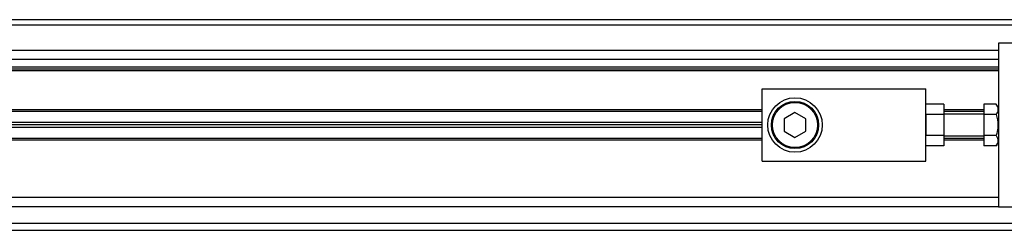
# Model space of a CAD drawing. Header units: millimetres. Extents: x -79 to 696, y 0 to 359.
# Tile 12 of 14: x 428 to 605, y 207 to 245. Entities that reach past the tile are written whole.
import ezdxf

# ---------------------------------------------------------------- set-up
doc = ezdxf.new("R2010")
doc.units = ezdxf.units.MM

msp = doc.modelspace()

# ---------------------------------------------------------------- linework, layer by layer
at = {"color": 7, "linetype": 'Continuous', "lineweight": 25}
for p, q in [((670.919, 244.6738), (26.8726, 244.6738)), ((649.7794, 243.6927), (48.0122, 243.6927)), ((603.9928, 240.4222), (603.9928, 227.8229)), ((655.8955, 240.4222), (603.9928, 240.4222)), ((603.9928, 239.114), (142.8559, 239.114)), ((603.9928, 237.4788), (142.8559, 237.4788)), ((603.9928, 236.1052), (142.8559, 236.1052)), ((603.9928, 235.7781), (142.8559, 235.7781)), ((603.9928, 235.4511), (142.8559, 235.4511)), ((561.4766, 219.1641), (561.4766, 232.246)), ((561.4766, 232.246), (590.9109, 232.246)), ((590.9109, 219.1641), (590.9109, 232.246)), ((594.1813, 229.4815), (590.9109, 229.4815)), ((594.1813, 229.4815), (594.1813, 227.5933)), ((601.3764, 229.4815), (601.3764, 227.5933)), ((603.613, 229.4815), (601.3764, 229.4815)), ((603.9928, 228.8238), (603.613, 229.4815)), ((561.4766, 228.4196), (142.8559, 228.4196)), ((561.4766, 228.1252), (142.8559, 228.1252)), ((567.3634, 227.9709), (565.4012, 226.838)), ((569.3257, 226.838), (567.3634, 227.9709)), ((594.1813, 227.5933), (590.9109, 227.5933)), ((590.9109, 227.5933), (590.9109, 223.8169)), ((601.3764, 228.4196), (594.1813, 228.4196)), ((601.3764, 228.1252), (594.1813, 228.1252)), ((601.3764, 227.6673), (594.1813, 227.6673)), ((594.1813, 227.5933), (594.1813, 223.8169)), ((603.613, 227.5933), (601.3764, 227.5933)), ((601.3764, 227.5933), (601.3764, 223.8169)), ((603.9928, 227.8229), (603.9928, 225.7051)), ((561.4766, 226.1629), (142.8559, 226.1629)), ((561.4766, 225.7051), (142.8559, 225.7051)), ((561.4766, 225.2472), (142.8559, 225.2472)), ((565.4012, 226.838), (565.4012, 224.5721)), ((569.3257, 224.5721), (569.3257, 226.838)), ((603.9928, 225.7051), (603.9928, 223.5872)), ((565.4012, 224.5721), (567.3634, 223.4392)), ((567.3634, 223.4392), (569.3257, 224.5721)), ((594.1813, 223.8169), (590.9109, 223.8169)), ((594.1813, 223.8169), (594.1813, 221.9286)), ((594.1813, 223.7428), (601.3764, 223.7428)), ((603.613, 223.8169), (601.3764, 223.8169)), ((601.3764, 223.8169), (601.3764, 221.9286)), ((603.9928, 223.5872), (603.9928, 210.9879)), ((561.4766, 223.2849), (142.8559, 223.2849)), ((561.4766, 222.9906), (142.8559, 222.9906)), ((594.1813, 221.9286), (590.9109, 221.9286)), ((601.3764, 223.2849), (594.1813, 223.2849)), ((601.3764, 222.9906), (594.1813, 222.9906)), ((603.613, 221.9286), (601.3764, 221.9286)), ((603.613, 221.9286), (603.9928, 222.5864)), ((561.4766, 219.1641), (590.9109, 219.1641)), ((603.9928, 212.6232), (142.8559, 212.6232)), ((603.9928, 210.9879), (142.8559, 210.9879)), ((603.9928, 210.9879), (655.8955, 210.9879)), ((30.4018, 208.0445), (667.3898, 208.0445)), ((26.8726, 206.7363), (670.919, 206.7363))]:
    msp.add_line(p, q, dxfattribs=at)
for radius in [4.9057, 4.2516, 4.0554]:
    msp.add_circle((567.3634, 225.7051), radius, dxfattribs=at)
for points, knots in [([(603.613, 229.4815), (603.7655, 229.1441), (604.0507, 228.5132), (603.752, 227.8854), (603.613, 227.5933)], [0, 0, 0, 0, 0.5347163, 1, 1, 1, 1]), ([(603.613, 227.5933), (603.6544, 227.4416), (603.8655, 226.6683), (603.992, 225.3668), (603.7256, 224.2774), (603.613, 223.8169)], [0, 0, 0, 0, 0.12346518, 0.62943592, 1, 1, 1, 1]), ([(603.613, 223.8169), (603.7655, 223.4795), (604.0507, 222.8485), (603.752, 222.2207), (603.613, 221.9286)], [0, 0, 0, 0, 0.534716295, 1, 1, 1, 1])]:
    msp.add_open_spline(points, degree=3, knots=knots, dxfattribs=at)

doc.saveas('drawing.dxf')
